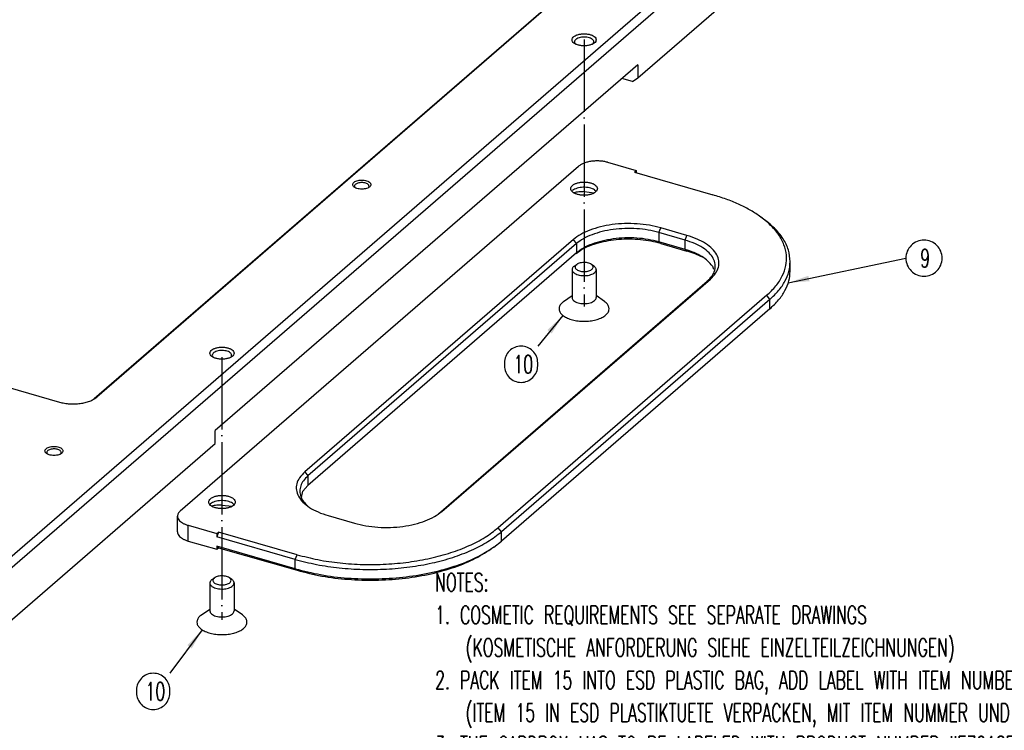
# Model space of a CAD drawing. Header units: inches. Extents: x 0 to 882, y 0 to 559.
# Tile 26 of 30: x 626 to 790, y 188 to 306. Entities that reach past the tile are written whole.
import ezdxf

# ---------------------------------------------------------------- set-up
doc = ezdxf.new("R2010")
doc.units = ezdxf.units.IN
doc.linetypes.add('DOT_CENTER', pattern=[14, 12, -1, 0, -1])
doc.layers.add('1', color=7, linetype='Continuous')
doc.styles.add('CONVERTER_12', font='txt.shx', dxfattribs={"width": 0.63})
doc.dimstyles.get("Standard").update_dxf_attribs({"dimtxt": 0.18, "dimasz": 0.18, "dimexe": 0.18, "dimexo": 0.0625, "dimgap": 0.09, "dimtad": 0, "dimtih": 1, "dimtoh": 1, "dimdec": 4, "dimzin": 0, "dimdsep": 46, "dimtxsty": 'Standard', "dimcen": 0.09, "dimadec": 0, "dimazin": 0, "dimtfac": 1, "dimtdec": 4, "dimtofl": 0, "dimtmove": 0, "dimatfit": 3, "dimfxl": 1, "dimtolj": 1, "dimtzin": 0, "dimarcsym": 0})

# ---------------------------------------------------------------- blocks, each defined once
blk = doc.blocks.new('24991-0S112_1', base_point=(652.54, 212.62))
at = {"color": 7, "linetype": 'Continuous'}
for p, q in [((653.01, 224.2), (719.01, 281.36)), ((723.79, 282), (728.56, 280.62)), ((728.56, 280.62), (728.26, 280.36)), ((728.56, 280.62), (728.56, 280.28)), ((728.26, 280.36), (741.25, 276.61)), ((721.66, 277.44), (721.9, 277.21)), ((717.92, 277.22), (718.01, 277.32)), ((718.19, 276.95), (718.2, 276.95)), ((719.91, 277.14), (721.59, 276.96)), ((749.46, 272.74), (748.97, 273.09)), ((736.95, 269.89), (732.62, 271.14)), ((718.14, 269.2), (673.64, 230.66)), ((736.65, 269.11), (732.32, 270.36)), ((718.66, 268.53), (674.16, 229.99)), ((736.65, 267.55), (732.32, 268.8)), ((732.62, 268.54), (736.95, 267.29)), ((718.66, 266.97), (674.16, 228.43)), ((718.59, 266.91), (719.44, 267.5)), ((741.16, 264.76), (741.37, 264.26)), ((754.05, 263.97), (754.05, 265.53)), ((695.81, 223.74), (740.31, 262.28)), ((696.33, 224.11), (740.83, 262.65)), ((750.18, 259.95), (705.68, 221.41)), ((750.7, 259.28), (706.2, 220.74)), ((750.7, 257.72), (706.2, 219.18)), ((673.31, 227.48), (674.16, 228.43)), ((673.09, 226.45), (673.31, 227.48)), ((657.92, 225.26), (658.01, 225.36)), ((659.91, 225.17), (661.59, 225)), ((661.66, 225.48), (661.9, 225.24)), ((658.19, 224.99), (658.2, 224.99)), ((652.54, 220.73), (652.54, 223.32)), ((677.52, 223.42), (681.85, 222.17)), ((654.29, 221.81), (659.06, 220.43)), ((659.36, 220.69), (659.06, 219.91)), ((659.06, 220.43), (659.36, 220.69)), ((659.06, 220.43), (659.06, 219.91)), ((672.35, 216.94), (659.36, 220.69)), ((654.29, 219.21), (659.06, 217.84)), ((672.05, 216.16), (659.06, 219.91)), ((704.96, 218.21), (706.2, 219.18)), ((659.06, 218.36), (659.06, 217.84)), ((659.36, 218.1), (659.06, 218.36)), ((672.05, 214.61), (659.06, 218.36)), ((659.06, 217.84), (659.36, 218.1)), ((659.36, 218.1), (672.35, 214.35)), ((704.96, 218.21), (704.47, 217.87))]:
    blk.add_line(p, q, dxfattribs=at)
at = {"color": 1, "linetype": 'Continuous'}
for p, q in [((732.32, 270.36), (732.62, 271.14)), ((718.66, 268.53), (718.14, 269.2)), ((732.32, 270.36), (732.32, 268.8)), ((736.65, 269.11), (736.95, 269.89)), ((718.66, 268.53), (718.66, 266.97)), ((732.62, 268.54), (732.32, 268.8)), ((736.65, 267.55), (736.65, 269.11)), ((736.65, 267.55), (736.95, 267.29)), ((740.83, 262.65), (740.31, 262.28)), ((750.7, 259.28), (750.18, 259.95)), ((750.7, 257.72), (750.7, 259.28)), ((673.64, 230.66), (674.16, 229.99)), ((674.16, 229.99), (674.16, 228.43)), ((654.29, 219.21), (654.29, 221.81)), ((706.2, 220.74), (705.68, 221.41)), ((706.2, 219.18), (706.2, 220.74)), ((672.05, 216.16), (672.35, 216.94)), ((672.05, 214.61), (672.05, 216.16)), ((672.35, 214.35), (672.05, 214.61))]:
    blk.add_line(p, q, dxfattribs=at)
at = {"color": 7, "linetype": 'Continuous'}
for points, knots in [([(723.79, 282), (723.59, 282.05), (723.16, 282.16), (722.5, 282.23), (721.82, 282.24), (721.15, 282.18), (720.51, 282.07), (719.93, 281.89), (719.42, 281.66), (719.14, 281.45), (719.01, 281.36)], [0, 0, 0, 0, 0.640799, 1.313521, 1.999366, 2.678624, 3.33204, 3.942208, 4.495174, 4.982493, 4.982493, 4.982493, 4.982493]), ([(717.71, 277.63), (717.73, 277.54), (717.76, 277.32), (718.02, 277.05), (718.37, 276.83), (718.82, 276.66), (719.35, 276.56), (719.91, 276.52), (720.47, 276.56), (721, 276.66), (721.45, 276.83), (721.81, 277.05), (722.05, 277.32), (722.14, 277.63), (722.05, 277.95), (721.81, 278.21), (721.45, 278.44), (721, 278.6), (720.47, 278.71), (719.91, 278.75), (719.35, 278.71), (718.82, 278.6), (718.37, 278.44), (718.02, 278.21), (717.76, 277.95), (717.73, 277.73), (717.71, 277.63)], [0, 0, 0, 0, 0.294405, 0.638915, 1.05621, 1.544228, 2.086087, 2.656721, 3.227355, 3.769213, 4.257231, 4.674527, 5.019037, 5.313441, 5.607846, 5.952356, 6.369652, 6.85767, 7.399528, 7.970162, 8.540796, 9.082655, 9.570673, 9.987968, 10.332478, 10.626883, 10.626883, 10.626883, 10.626883]), ([(721.66, 277.44), (721.53, 277.51), (721.27, 277.65), (720.81, 277.78), (720.3, 277.86), (719.77, 277.88), (719.25, 277.83), (718.76, 277.72), (718.34, 277.56), (718.11, 277.39), (718.01, 277.32)], [0, 0, 0, 0, 0.423711, 0.904352, 1.4247, 1.962645, 2.494138, 2.995827, 3.447797, 3.83695, 3.83695, 3.83695, 3.83695]), ([(719.91, 277.14), (719.62, 277.13), (719.04, 277.11), (718.48, 277.01), (718.2, 276.95)], [0, 0, 0, 0, 0.874432, 1.720443, 1.720443, 1.720443, 1.720443]), ([(748.97, 273.09), (748.43, 273.45), (747.32, 274.18), (745.46, 275.1), (743.43, 275.94), (741.99, 276.38), (741.25, 276.61)], [0, 0, 0, 0, 1.932136, 4.003031, 6.204394, 8.523759, 8.523759, 8.523759, 8.523759]), ([(750.18, 259.95), (750.71, 260.45), (751.71, 261.4), (752.8, 263.08), (753.41, 264.83), (753.51, 266.63), (753.08, 268.4), (752.15, 270.1), (750.76, 271.72), (749.59, 272.62), (748.97, 273.09)], [0, 0, 0, 0, 2.176987, 4.140029, 5.946684, 7.683971, 9.4548, 11.354146, 13.450626, 15.782047, 15.782047, 15.782047, 15.782047]), ([(754.05, 265.53), (753.99, 266.18), (753.86, 267.52), (752.9, 269.42), (751.43, 271.23), (750.14, 272.22), (749.46, 272.74)], [0, 0, 0, 0, 1.938428, 4.00524, 6.296923, 8.86708, 8.86708, 8.86708, 8.86708]), ([(732.62, 271.14), (731.99, 271.29), (730.7, 271.62), (728.69, 271.83), (726.63, 271.87), (724.59, 271.7), (722.66, 271.35), (720.91, 270.8), (719.37, 270.13), (718.53, 269.49), (718.14, 269.2)], [0, 0, 0, 0, 1.940706, 3.978093, 6.055222, 8.112405, 10.09132, 11.939257, 13.613954, 15.089834, 15.089834, 15.089834, 15.089834]), ([(732.32, 270.36), (731.72, 270.51), (730.51, 270.81), (728.61, 271.01), (726.67, 271.05), (724.75, 270.89), (722.92, 270.56), (721.27, 270.04), (719.82, 269.4), (719.03, 268.81), (718.66, 268.53)], [0, 0, 0, 0, 1.830855, 3.752918, 5.712475, 7.653213, 9.520115, 11.263452, 12.843355, 14.235695, 14.235695, 14.235695, 14.235695]), ([(732.32, 268.8), (731.72, 268.95), (730.51, 269.25), (728.61, 269.46), (726.67, 269.49), (724.75, 269.33), (722.92, 269), (721.27, 268.49), (719.82, 267.85), (719.03, 267.25), (718.66, 266.97)], [0, 0, 0, 0, 1.830854, 3.752916, 5.712472, 7.653209, 9.520109, 11.263446, 12.843347, 14.235688, 14.235688, 14.235688, 14.235688]), ([(732.62, 268.54), (732.07, 268.68), (730.97, 268.96), (729.24, 269.18), (727.45, 269.27), (725.67, 269.21), (723.93, 269), (722.29, 268.64), (720.78, 268.16), (719.87, 267.71), (719.44, 267.5)], [0, 0, 0, 0, 1.675402, 3.428888, 5.224008, 7.022131, 8.784474, 10.474113, 12.058137, 13.510121, 13.510121, 13.510121, 13.510121]), ([(740.83, 262.65), (741.13, 262.95), (741.71, 263.51), (742.22, 264.56), (742.29, 265.67), (741.92, 266.74), (741.14, 267.73), (740.02, 268.6), (738.6, 269.35), (737.52, 269.7), (736.95, 269.89)], [0, 0, 0, 0, 1.277136, 2.39359, 3.434238, 4.513781, 5.73087, 7.138896, 8.749112, 10.54332, 10.54332, 10.54332, 10.54332]), ([(740.31, 262.28), (740.6, 262.56), (741.14, 263.09), (741.62, 264.08), (741.69, 265.13), (741.34, 266.14), (740.61, 267.07), (739.55, 267.89), (738.2, 268.6), (737.18, 268.93), (736.65, 269.11)], [0, 0, 0, 0, 1.204848, 2.258107, 3.239853, 4.258291, 5.406492, 6.734823, 8.2539, 9.946554, 9.946554, 9.946554, 9.946554]), ([(741.16, 264.76), (740.93, 265.06), (740.44, 265.68), (739.38, 266.42), (738.11, 267.08), (737.15, 267.39), (736.65, 267.55)], [0, 0, 0, 0, 1.108439, 2.378289, 3.813644, 5.398678, 5.398678, 5.398678, 5.398678]), ([(739.52, 266.25), (739.13, 266.45), (738.3, 266.87), (737.41, 267.15), (736.95, 267.29)], [0, 0, 0, 0, 1.335471, 2.784952, 2.784952, 2.784952, 2.784952]), ([(750.7, 259.28), (751.2, 259.75), (752.16, 260.65), (753.22, 262.22), (753.92, 263.85), (754.01, 264.98), (754.05, 265.53)], [0, 0, 0, 0, 2.059718, 3.931129, 5.657033, 7.302569, 7.302569, 7.302569, 7.302569]), ([(750.7, 257.72), (751.2, 258.19), (752.16, 259.09), (753.22, 260.66), (753.92, 262.29), (754.01, 263.42), (754.05, 263.97)], [0, 0, 0, 0, 2.059718, 3.931129, 5.657033, 7.302569, 7.302569, 7.302569, 7.302569]), ([(673.64, 230.66), (673.33, 230.36), (672.75, 229.8), (672.25, 228.74), (672.17, 227.64), (672.54, 226.56), (673.32, 225.58), (674.44, 224.71), (675.87, 223.95), (676.95, 223.6), (677.52, 223.42)], [0, 0, 0, 0, 1.277137, 2.393592, 3.434241, 4.513785, 5.730876, 7.138904, 8.749124, 10.543335, 10.543335, 10.543335, 10.543335]), ([(674.16, 229.99), (673.9, 229.74), (673.4, 229.27), (672.93, 228.4), (672.76, 227.49), (672.93, 226.58), (673.4, 225.71), (673.9, 225.24), (674.16, 224.99)], [0, 0, 0, 0, 1.080105, 2.035232, 2.916664, 3.798097, 4.753223, 5.833329, 5.833329, 5.833329, 5.833329]), ([(657.71, 225.67), (657.73, 225.57), (657.76, 225.36), (658.02, 225.09), (658.37, 224.87), (658.82, 224.7), (659.35, 224.6), (659.91, 224.56), (660.47, 224.6), (661, 224.7), (661.45, 224.87), (661.81, 225.09), (662.05, 225.36), (662.14, 225.67), (662.05, 225.98), (661.81, 226.25), (661.45, 226.47), (661, 226.64), (660.47, 226.75), (659.91, 226.78), (659.35, 226.75), (658.82, 226.64), (658.37, 226.47), (658.02, 226.25), (657.76, 225.98), (657.73, 225.77), (657.71, 225.67)], [0, 0, 0, 0, 0.294405, 0.638915, 1.05621, 1.544228, 2.086087, 2.656721, 3.227355, 3.769213, 4.257231, 4.674527, 5.019037, 5.313441, 5.607846, 5.952356, 6.369652, 6.85767, 7.399528, 7.970162, 8.540796, 9.082655, 9.570673, 9.987968, 10.332478, 10.626883, 10.626883, 10.626883, 10.626883]), ([(661.66, 225.48), (661.53, 225.54), (661.27, 225.69), (660.81, 225.82), (660.3, 225.9), (659.77, 225.91), (659.25, 225.87), (658.76, 225.76), (658.34, 225.6), (658.11, 225.43), (658.01, 225.36)], [0, 0, 0, 0, 0.423711, 0.904352, 1.424701, 1.962645, 2.494137, 2.995825, 3.447794, 3.836946, 3.836946, 3.836946, 3.836946]), ([(659.91, 225.17), (659.62, 225.17), (659.04, 225.15), (658.48, 225.05), (658.2, 224.99)], [0, 0, 0, 0, 0.87443, 1.72044, 1.72044, 1.72044, 1.72044]), ([(653.01, 224.2), (652.94, 224.13), (652.81, 224.01), (652.66, 223.79), (652.56, 223.56), (652.55, 223.4), (652.54, 223.32)], [0, 0, 0, 0, 0.28836, 0.550358, 0.791984, 1.022359, 1.022359, 1.022359, 1.022359]), ([(681.85, 222.17), (682.47, 222.01), (683.76, 221.69), (685.77, 221.47), (687.83, 221.44), (689.87, 221.6), (691.8, 221.96), (693.56, 222.5), (695.09, 223.18), (695.93, 223.81), (696.33, 224.11)], [0, 0, 0, 0, 1.940706, 3.978094, 6.055224, 8.112408, 10.091325, 11.939263, 13.613961, 15.089843, 15.089843, 15.089843, 15.089843]), ([(652.54, 223.32), (652.56, 223.22), (652.58, 223.01), (652.75, 222.7), (653.02, 222.43), (653.37, 222.18), (653.8, 221.97), (654.13, 221.86), (654.29, 221.81)], [0, 0, 0, 0, 0.308501, 0.642795, 1.020831, 1.450822, 1.933141, 2.46264, 2.46264, 2.46264, 2.46264]), ([(652.54, 220.73), (652.56, 220.62), (652.58, 220.41), (652.75, 220.11), (653.02, 219.83), (653.37, 219.58), (653.8, 219.37), (654.13, 219.26), (654.29, 219.21)], [0, 0, 0, 0, 0.308501, 0.642796, 1.020833, 1.450824, 1.933143, 2.462643, 2.462643, 2.462643, 2.462643]), ([(672.05, 216.16), (673.22, 215.86), (675.63, 215.24), (679.38, 214.71), (683.25, 214.45), (687.15, 214.51), (690.99, 214.86), (694.67, 215.5), (698.11, 216.42), (701.21, 217.61), (703.94, 218.99), (705.47, 220.18), (706.2, 220.74)], [0, 0, 0, 0, 3.640104, 7.442541, 11.340353, 15.262301, 19.136093, 22.891552, 26.463897, 29.797387, 32.849674, 35.597457, 35.597457, 35.597457, 35.597457]), ([(672.35, 216.94), (673.5, 216.65), (675.84, 216.04), (679.5, 215.53), (683.28, 215.27), (687.09, 215.33), (690.83, 215.67), (694.43, 216.3), (697.78, 217.2), (700.81, 218.36), (703.48, 219.7), (704.97, 220.86), (705.68, 221.41)], [0, 0, 0, 0, 3.55274, 7.263919, 11.068182, 14.896002, 18.676822, 22.342148, 25.828756, 29.082242, 32.061272, 34.743108, 34.743108, 34.743108, 34.743108]), ([(672.05, 214.61), (673.44, 214.25), (676.29, 213.53), (680.75, 213.01), (685.32, 212.86), (689.86, 213.15), (694.24, 213.83), (698.28, 214.91), (701.9, 216.3), (703.98, 217.6), (704.96, 218.21)], [0, 0, 0, 0, 4.302141, 8.813118, 13.421621, 18.010347, 22.463188, 26.672527, 30.547274, 34.022727, 34.022727, 34.022727, 34.022727]), ([(672.35, 214.35), (673.71, 214), (676.49, 213.3), (680.84, 212.79), (685.3, 212.65), (689.74, 212.92), (694, 213.59), (697.95, 214.64), (701.48, 216), (703.51, 217.27), (704.47, 217.87)], [0, 0, 0, 0, 4.19889, 8.601601, 13.099499, 17.578095, 21.924067, 26.032381, 29.814133, 33.206174, 33.206174, 33.206174, 33.206174])]:
    blk.add_open_spline(points, degree=3, knots=knots, dxfattribs=at)
blk = doc.blocks.new('0515-2043_M4x8_1', base_point=(715.71, 255.62))
at = {"color": 7, "linetype": 'Continuous'}
for p, q in [((718.28, 264.79), (718.69, 265.08)), ((721.54, 264.79), (721.14, 265.08)), ((717.91, 264.21), (717.91, 259.58)), ((721.91, 264.21), (721.91, 259.58)), ((716.52, 258.91), (717.91, 259.9)), ((723.3, 258.91), (721.91, 259.9))]:
    blk.add_line(p, q, dxfattribs=at)
for points, knots in [([(718.28, 264.79), (718.22, 264.75), (718.12, 264.67), (718, 264.52), (717.93, 264.37), (717.92, 264.26), (717.91, 264.21)], [0, 0, 0, 0, 0.2056111, 0.3889445, 0.5542884, 0.7093618, 0.7093618, 0.7093618, 0.7093618]), ([(718.69, 265.08), (718.62, 265.02), (718.49, 264.92), (718.39, 264.7), (718.43, 264.47), (718.58, 264.28), (718.82, 264.11), (719.14, 263.99), (719.51, 263.91), (719.91, 263.88), (720.31, 263.91), (720.68, 263.99), (721, 264.11), (721.24, 264.28), (721.39, 264.47), (721.43, 264.7), (721.33, 264.92), (721.2, 265.02), (721.14, 265.08)], [0, 0, 0, 0, 0.261415, 0.478133, 0.683859, 0.919992, 1.208713, 1.550888, 1.934429, 2.340228, 2.746027, 3.129567, 3.47174, 3.760459, 3.996591, 4.202316, 4.419036, 4.680452, 4.680452, 4.680452, 4.680452]), ([(718.93, 265.21), (718.88, 265.19), (718.8, 265.15), (718.72, 265.1), (718.69, 265.08)], [0, 0, 0, 0, 0.1422921, 0.2741971, 0.2741971, 0.2741971, 0.2741971]), ([(721.14, 265.08), (721.04, 265.13), (720.84, 265.25), (720.48, 265.35), (720.09, 265.4), (719.68, 265.39), (719.28, 265.34), (719.04, 265.25), (718.93, 265.21)], [0, 0, 0, 0, 0.323256, 0.69669, 1.102938, 1.519479, 1.922339, 2.28949, 2.28949, 2.28949, 2.28949]), ([(721.91, 264.21), (721.91, 264.26), (721.9, 264.37), (721.82, 264.52), (721.7, 264.67), (721.6, 264.75), (721.54, 264.79)], [0, 0, 0, 0, 0.155073, 0.3204162, 0.5037487, 0.7093587, 0.7093587, 0.7093587, 0.7093587]), ([(717.91, 264.21), (717.92, 264.15), (717.93, 264.04), (718.02, 263.87), (718.16, 263.71), (718.28, 263.63), (718.35, 263.59)], [0, 0, 0, 0, 0.1698715, 0.3530276, 0.5589389, 0.7922256, 0.7922256, 0.7922256, 0.7922256]), ([(718.35, 263.59), (718.46, 263.53), (718.71, 263.39), (719.13, 263.28), (719.6, 263.21), (720.09, 263.2), (720.56, 263.25), (721, 263.36), (721.38, 263.52), (721.66, 263.71), (721.87, 263.94), (721.9, 264.13), (721.91, 264.21)], [0, 0, 0, 0, 0.391908, 0.83511, 1.313175, 1.805393, 2.289485, 2.744061, 3.15122, 3.499818, 3.790394, 4.042143, 4.042143, 4.042143, 4.042143]), ([(717.91, 259.58), (717.93, 259.49), (717.96, 259.29), (718.19, 259.05), (718.51, 258.85), (718.92, 258.69), (719.4, 258.6), (719.91, 258.57), (720.42, 258.6), (720.9, 258.69), (721.31, 258.85), (721.63, 259.05), (721.86, 259.29), (721.9, 259.49), (721.91, 259.58)], [0, 0, 0, 0, 0.26764, 0.580831, 0.96019, 1.403842, 1.896439, 2.415197, 2.933954, 3.426552, 3.870205, 4.249565, 4.562756, 4.830396, 4.830396, 4.830396, 4.830396]), ([(716.52, 258.91), (716.35, 258.78), (716.04, 258.53), (715.76, 258.01), (715.75, 257.46), (716.01, 256.94), (716.5, 256.5), (717.17, 256.13), (717.99, 255.85), (718.92, 255.68), (719.91, 255.62), (720.9, 255.68), (721.83, 255.85), (722.65, 256.13), (723.32, 256.5), (723.81, 256.94), (724.07, 257.46), (724.06, 258.01), (723.78, 258.53), (723.47, 258.78), (723.3, 258.91)], [0, 0, 0, 0, 0.650662, 1.19807, 1.70094, 2.243028, 2.885767, 3.649338, 4.52359, 5.480138, 6.480226, 7.480314, 8.436861, 9.311113, 10.074684, 10.717424, 11.259512, 11.762382, 12.309789, 12.960452, 12.960452, 12.960452, 12.960452])]:
    blk.add_open_spline(points, degree=3, knots=knots, dxfattribs=at)
at = {"layer": '1', "color": 1, "linetype": 'DOT_CENTER'}
blk.add_line((719.91, 302.39), (719.91, 258.08), dxfattribs=at)
blk = doc.blocks.new('0515-2043_M4x8_4', base_point=(655.71, 203.66))
at = {"color": 7, "linetype": 'Continuous'}
for p, q in [((657.91, 212.25), (657.91, 207.62)), ((658.28, 212.83), (658.69, 213.12)), ((661.54, 212.83), (661.14, 213.12)), ((661.91, 212.25), (661.91, 207.62)), ((656.52, 206.95), (657.91, 207.93)), ((663.3, 206.95), (661.91, 207.93))]:
    blk.add_line(p, q, dxfattribs=at)
for points, knots in [([(658.28, 212.83), (658.22, 212.78), (658.12, 212.71), (658, 212.56), (657.93, 212.41), (657.92, 212.3), (657.91, 212.25)], [0, 0, 0, 0, 0.2056125, 0.388947, 0.5542919, 0.7093661, 0.7093661, 0.7093661, 0.7093661]), ([(657.91, 212.25), (657.92, 212.19), (657.93, 212.07), (658.02, 211.91), (658.16, 211.75), (658.28, 211.67), (658.35, 211.63)], [0, 0, 0, 0, 0.1698726, 0.3530301, 0.5589434, 0.7922324, 0.7922324, 0.7922324, 0.7922324]), ([(658.35, 211.63), (658.46, 211.56), (658.71, 211.43), (659.13, 211.32), (659.6, 211.25), (660.09, 211.24), (660.56, 211.29), (661, 211.4), (661.38, 211.55), (661.66, 211.75), (661.87, 211.98), (661.9, 212.16), (661.91, 212.25)], [0, 0, 0, 0, 0.391909, 0.835111, 1.313176, 1.805393, 2.289484, 2.744059, 3.151216, 3.499813, 3.790389, 4.042137, 4.042137, 4.042137, 4.042137]), ([(658.69, 213.12), (658.62, 213.06), (658.49, 212.96), (658.39, 212.74), (658.43, 212.51), (658.58, 212.31), (658.82, 212.15), (659.14, 212.03), (659.51, 211.95), (659.91, 211.92), (660.31, 211.95), (660.68, 212.03), (661, 212.15), (661.24, 212.31), (661.39, 212.51), (661.43, 212.74), (661.33, 212.96), (661.2, 213.06), (661.14, 213.12)], [0, 0, 0, 0, 0.261415, 0.478134, 0.683859, 0.919991, 1.208711, 1.550885, 1.934425, 2.340224, 2.746023, 3.129563, 3.471736, 3.760456, 3.996588, 4.202314, 4.419033, 4.680447, 4.680447, 4.680447, 4.680447]), ([(658.93, 213.25), (658.88, 213.23), (658.8, 213.19), (658.72, 213.14), (658.69, 213.12)], [0, 0, 0, 0, 0.1422936, 0.2742, 0.2742, 0.2742, 0.2742]), ([(661.14, 213.12), (661.04, 213.17), (660.84, 213.29), (660.48, 213.38), (660.09, 213.44), (659.68, 213.43), (659.28, 213.38), (659.04, 213.29), (658.93, 213.25)], [0, 0, 0, 0, 0.323255, 0.696688, 1.102937, 1.519479, 1.92234, 2.289492, 2.289492, 2.289492, 2.289492]), ([(661.91, 212.25), (661.91, 212.3), (661.9, 212.41), (661.82, 212.56), (661.7, 212.71), (661.6, 212.78), (661.54, 212.83)], [0, 0, 0, 0, 0.155075, 0.3204209, 0.5037566, 0.7093706, 0.7093706, 0.7093706, 0.7093706]), ([(657.91, 207.62), (657.93, 207.53), (657.96, 207.33), (658.19, 207.09), (658.51, 206.89), (658.92, 206.73), (659.4, 206.64), (659.91, 206.6), (660.42, 206.64), (660.9, 206.73), (661.31, 206.89), (661.63, 207.09), (661.86, 207.33), (661.9, 207.53), (661.91, 207.62)], [0, 0, 0, 0, 0.26764, 0.580831, 0.96019, 1.403843, 1.896441, 2.415199, 2.933957, 3.426555, 3.870208, 4.249569, 4.56276, 4.830401, 4.830401, 4.830401, 4.830401]), ([(656.52, 206.95), (656.35, 206.82), (656.04, 206.56), (655.76, 206.05), (655.75, 205.5), (656.01, 204.98), (656.5, 204.54), (657.17, 204.17), (657.99, 203.89), (658.92, 203.72), (659.91, 203.66), (660.9, 203.72), (661.83, 203.89), (662.65, 204.17), (663.32, 204.54), (663.81, 204.98), (664.07, 205.5), (664.06, 206.05), (663.78, 206.56), (663.47, 206.82), (663.3, 206.95)], [0, 0, 0, 0, 0.650663, 1.19807, 1.700941, 2.243029, 2.885769, 3.64934, 4.523592, 5.48014, 6.480228, 7.480317, 8.436865, 9.311117, 10.074688, 10.717427, 11.259515, 11.762386, 12.309793, 12.960456, 12.960456, 12.960456, 12.960456])]:
    blk.add_open_spline(points, degree=3, knots=knots, dxfattribs=at)
at = {"layer": '1', "color": 1, "linetype": 'DOT_CENTER'}
blk.add_line((659.91, 249.69), (659.91, 206.12), dxfattribs=at)
blk = doc.blocks.new('stiff_handles', base_point=(113.95, 203.66))
for name, p in [('0515-2043_M4x8_1', (715.71, 255.62)), ('24991-0S112_1', (652.54, 212.62)), ('0515-2043_M4x8_4', (655.71, 203.66))]:
    blk.add_blockref(name, p)
blk = doc.blocks.new('0515-2034_M3x12_12', base_point=(564.95, 271.84))
at = {"color": 7, "linetype": 'Continuous'}
for p, q in [((567.18, 281.31), (566.27, 281.11)), ((566.27, 281.11), (567.18, 280.91)), ((567.87, 281.51), (567.07, 281.8)), ((567.07, 281.8), (567.18, 281.31)), ((567.18, 280.91), (567.07, 280.42)), ((567.07, 280.42), (567.87, 280.71)), ((567.18, 281.31), (567.18, 280.91)), ((567.18, 280.91), (567.18, 280.45)), ((567.18, 280.72), (567.55, 280.59)), ((568.67, 281.8), (567.87, 281.51)), ((567.87, 281.51), (567.87, 280.71)), ((567.87, 280.71), (568.67, 280.42)), ((568.2, 280.59), (568.57, 280.72)), ((568.57, 281.31), (568.67, 281.8)), ((569.47, 281.11), (568.57, 281.31)), ((568.57, 281.31), (568.57, 280.91)), ((568.57, 280.91), (569.47, 281.11)), ((568.67, 280.42), (568.57, 280.91)), ((568.57, 280.91), (568.57, 280.45)), ((565.51, 280.27), (566.65, 279.46)), ((566.37, 272.71), (566.37, 279.66)), ((569.1, 279.46), (570.24, 280.27)), ((569.37, 272.71), (569.37, 279.66)), ((566.65, 272.28), (566.89, 272.1)), ((569.1, 272.28), (568.85, 272.1))]:
    blk.add_line(p, q, dxfattribs=at)
for points, knots in [([(566.53, 282.39), (566.36, 282.34), (566.03, 282.24), (565.6, 282.02), (565.27, 281.77), (565.04, 281.47), (564.95, 281.15), (565.01, 280.82), (565.2, 280.51), (565.4, 280.36), (565.51, 280.27)], [0, 0, 0, 0, 0.540855, 1.023749, 1.441676, 1.798633, 2.11471, 2.426227, 2.771689, 3.1752, 3.1752, 3.1752, 3.1752]), ([(570.24, 280.27), (570.37, 280.38), (570.61, 280.57), (570.8, 280.98), (570.75, 281.41), (570.48, 281.78), (570.04, 282.1), (569.46, 282.34), (568.77, 282.51), (568.02, 282.57), (567.26, 282.55), (566.77, 282.44), (566.53, 282.39)], [0, 0, 0, 0, 0.494681, 0.905949, 1.293193, 1.731929, 2.265704, 2.89937, 3.61346, 4.375002, 5.144506, 5.88146, 5.88146, 5.88146, 5.88146]), ([(565.51, 280.27), (565.66, 280.18), (565.98, 279.98), (566.56, 279.8), (567.2, 279.68), (567.87, 279.65), (568.55, 279.68), (569.19, 279.8), (569.77, 279.98), (570.09, 280.18), (570.24, 280.27)], [0, 0, 0, 0, 0.529469, 1.132992, 1.791325, 2.478596, 3.165868, 3.824201, 4.427723, 4.957192, 4.957192, 4.957192, 4.957192]), ([(566.65, 279.46), (566.74, 279.41), (566.94, 279.29), (567.17, 279.23), (567.29, 279.2)], [0, 0, 0, 0, 0.3233258, 0.6968485, 0.6968485, 0.6968485, 0.6968485]), ([(567.29, 279.2), (567.4, 279.19), (567.62, 279.15), (567.95, 279.14), (568.28, 279.17), (568.59, 279.23), (568.87, 279.32), (569.03, 279.42), (569.1, 279.46)], [0, 0, 0, 0, 0.327425, 0.664572, 0.998698, 1.317332, 1.609489, 1.867089, 1.867089, 1.867089, 1.867089]), ([(566.37, 272.71), (566.38, 272.67), (566.39, 272.59), (566.44, 272.47), (566.53, 272.37), (566.61, 272.31), (566.65, 272.28)], [0, 0, 0, 0, 0.1163061, 0.2403154, 0.3778172, 0.5320277, 0.5320277, 0.5320277, 0.5320277]), ([(569.1, 272.28), (569.14, 272.31), (569.22, 272.37), (569.31, 272.47), (569.36, 272.59), (569.37, 272.67), (569.37, 272.71)], [0, 0, 0, 0, 0.154211, 0.2917132, 0.4157229, 0.5320297, 0.5320297, 0.5320297, 0.5320297]), ([(566.65, 272.28), (566.73, 272.23), (566.9, 272.13), (567.19, 272.03), (567.52, 271.97), (567.87, 271.95), (568.23, 271.97), (568.56, 272.03), (568.85, 272.13), (569.02, 272.23), (569.1, 272.28)], [0, 0, 0, 0, 0.273864, 0.586031, 0.926548, 1.282032, 1.637517, 1.978034, 2.2902, 2.564063, 2.564063, 2.564063, 2.564063]), ([(566.89, 272.1), (566.9, 272.1), (566.92, 272.08), (566.94, 272.07), (566.96, 272.06)], [0, 0, 0, 0, 0.03557608, 0.07217314, 0.07217314, 0.07217314, 0.07217314]), ([(566.96, 272.06), (567.04, 272.02), (567.24, 271.92), (567.57, 271.86), (567.92, 271.84), (568.27, 271.87), (568.59, 271.95), (568.77, 272.05), (568.85, 272.1)], [0, 0, 0, 0, 0.298912, 0.640101, 1.002606, 1.361697, 1.693218, 1.978078, 1.978078, 1.978078, 1.978078])]:
    blk.add_open_spline(points, degree=3, knots=knots, dxfattribs=at)
at = {"layer": '1', "color": 7, "linetype": 'Continuous'}
for p, q in [((651.1, 181.18), (651.21, 180.69)), ((651.9, 180.89), (651.1, 181.18)), ((652.7, 181.18), (651.9, 180.89)), ((652.59, 180.69), (652.7, 181.18)), ((649.53, 179.65), (650.68, 178.84)), ((651.21, 180.69), (650.3, 180.49)), ((650.3, 180.49), (651.21, 180.29)), ((651.21, 180.29), (651.1, 179.79)), ((651.1, 179.79), (651.9, 180.09)), ((651.21, 180.69), (651.21, 180.29)), ((651.21, 180.29), (651.21, 179.83)), ((651.21, 180.1), (651.57, 179.97)), ((651.9, 180.89), (651.9, 180.09)), ((651.9, 180.09), (652.7, 179.79)), ((652.23, 179.97), (652.59, 180.1)), ((652.59, 180.69), (652.59, 180.29)), ((653.5, 180.49), (652.59, 180.69)), ((652.59, 180.29), (653.5, 180.49)), ((652.59, 180.29), (652.59, 179.83)), ((652.7, 179.79), (652.59, 180.29)), ((653.12, 178.84), (654.27, 179.65)), ((650.4, 172.09), (650.4, 179.04)), ((653.4, 172.09), (653.4, 179.04)), ((650.68, 171.65), (650.92, 171.48)), ((653.12, 171.65), (652.88, 171.48))]:
    blk.add_line(p, q, dxfattribs=at)
for points, knots in [([(650.56, 181.77), (650.38, 181.72), (650.06, 181.62), (649.63, 181.4), (649.29, 181.14), (649.07, 180.85), (648.98, 180.52), (649.04, 180.19), (649.23, 179.89), (649.43, 179.73), (649.53, 179.65)], [0, 0, 0, 0, 0.540855, 1.023749, 1.441676, 1.798633, 2.11471, 2.426227, 2.771689, 3.1752, 3.1752, 3.1752, 3.1752]), ([(654.27, 179.65), (654.4, 179.75), (654.63, 179.95), (654.83, 180.35), (654.78, 180.78), (654.5, 181.16), (654.06, 181.48), (653.48, 181.72), (652.8, 181.88), (652.05, 181.95), (651.29, 181.93), (650.8, 181.82), (650.56, 181.77)], [0, 0, 0, 0, 0.494681, 0.905949, 1.293193, 1.731929, 2.265704, 2.89937, 3.61346, 4.375002, 5.144506, 5.88146, 5.88146, 5.88146, 5.88146]), ([(649.53, 179.65), (649.68, 179.56), (650.01, 179.36), (650.58, 179.18), (651.22, 179.06), (651.9, 179.02), (652.58, 179.06), (653.22, 179.18), (653.79, 179.36), (654.12, 179.56), (654.27, 179.65)], [0, 0, 0, 0, 0.529469, 1.132992, 1.791325, 2.478596, 3.165868, 3.824201, 4.427723, 4.957192, 4.957192, 4.957192, 4.957192]), ([(650.68, 178.84), (650.77, 178.79), (650.97, 178.67), (651.2, 178.61), (651.32, 178.58)], [0, 0, 0, 0, 0.3233258, 0.6968485, 0.6968485, 0.6968485, 0.6968485]), ([(651.32, 178.58), (651.43, 178.56), (651.65, 178.53), (651.98, 178.52), (652.31, 178.55), (652.62, 178.61), (652.89, 178.7), (653.05, 178.8), (653.12, 178.84)], [0, 0, 0, 0, 0.327425, 0.664572, 0.998698, 1.317332, 1.609489, 1.867089, 1.867089, 1.867089, 1.867089]), ([(650.4, 172.09), (650.4, 172.05), (650.41, 171.97), (650.47, 171.85), (650.56, 171.74), (650.63, 171.68), (650.68, 171.65)], [0, 0, 0, 0, 0.1163061, 0.2403154, 0.3778172, 0.5320277, 0.5320277, 0.5320277, 0.5320277]), ([(650.68, 171.65), (650.75, 171.61), (650.92, 171.5), (651.22, 171.41), (651.55, 171.35), (651.9, 171.33), (652.25, 171.35), (652.58, 171.41), (652.88, 171.5), (653.05, 171.61), (653.12, 171.65)], [0, 0, 0, 0, 0.273864, 0.586031, 0.926548, 1.282032, 1.637517, 1.978034, 2.2902, 2.564063, 2.564063, 2.564063, 2.564063]), ([(650.92, 171.48), (650.93, 171.47), (650.95, 171.46), (650.97, 171.45), (650.98, 171.44)], [0, 0, 0, 0, 0.03557608, 0.07217314, 0.07217314, 0.07217314, 0.07217314]), ([(650.98, 171.44), (651.07, 171.4), (651.26, 171.3), (651.59, 171.24), (651.95, 171.22), (652.3, 171.25), (652.62, 171.33), (652.8, 171.43), (652.88, 171.48)], [0, 0, 0, 0, 0.298912, 0.640101, 1.002606, 1.361697, 1.693218, 1.978078, 1.978078, 1.978078, 1.978078]), ([(653.12, 171.65), (653.17, 171.68), (653.24, 171.74), (653.33, 171.85), (653.39, 171.97), (653.4, 172.05), (653.4, 172.09)], [0, 0, 0, 0, 0.154211, 0.2917132, 0.4157229, 0.5320297, 0.5320297, 0.5320297, 0.5320297])]:
    blk.add_open_spline(points, degree=3, knots=knots, dxfattribs=at)
blk = doc.blocks.new('screwset_stiffener', base_point=(183.53, 271.84))
blk.add_blockref('0515-2034_M3x12_12', (564.95, 271.84))
blk = doc.blocks.new('smallparts', base_point=(83.87, 63.42))
for name, p in [('screwset_stiffener', (183.53, 271.84)), ('stiff_handles', (113.95, 203.66))]:
    blk.add_blockref(name, p)
blk = doc.blocks.new('E7018-24101_large_stiffener', base_point=(57.26, 163.51))
at = {"color": 7, "linetype": 'Continuous'}
for p, q in [((809.34, 376.27), (576.54, 174.65)), ((577.41, 173.54), (810.21, 375.15)), ((728.81, 295.99), (810.21, 366.49)), ((722.15, 314.95), (639.15, 243.07)), ((721.72, 314.64), (638.72, 242.76)), ((718.45, 301.65), (718.47, 301.62)), ((721.35, 301.62), (721.36, 301.63)), ((728.81, 298.16), (658.81, 237.54)), ((728.81, 298.16), (728.81, 295.99)), ((727.94, 295.38), (726.18, 295.89)), ((727.94, 295.38), (728.81, 295.99)), ((681.98, 277.81), (682, 277.79)), ((684.16, 277.79), (684.16, 277.79)), ((574.27, 259.2), (633.01, 242.24)), ((658.45, 249.69), (658.47, 249.66)), ((661.35, 249.66), (661.36, 249.67)), ((638.71, 242.75), (638.72, 242.76)), ((658.81, 235.37), (658.81, 237.54)), ((577.41, 164.88), (658.81, 235.37)), ((630.98, 233.64), (631, 233.62)), ((633.16, 233.62), (633.16, 233.62))]:
    blk.add_line(p, q, dxfattribs=at)
at = {"color": 1, "linetype": 'Continuous'}
blk.add_line((638.72, 242.76), (639.15, 243.07), dxfattribs=at)
at = {"color": 7, "linetype": 'Continuous'}
for points, knots in [([(721.91, 302.32), (721.89, 302.41), (721.85, 302.63), (721.58, 302.89), (721.21, 303.1), (720.73, 303.24), (720.19, 303.32), (719.63, 303.32), (719.09, 303.24), (718.62, 303.1), (718.24, 302.89), (717.98, 302.63), (717.88, 302.32), (717.98, 302), (718.24, 301.74), (718.62, 301.54), (719.09, 301.39), (719.63, 301.31), (720.19, 301.31), (720.73, 301.39), (721.21, 301.54), (721.58, 301.74), (721.85, 302), (721.89, 302.22), (721.91, 302.32)], [0, 0, 0, 0, 0.293149, 0.643799, 1.074196, 1.577203, 2.129259, 2.698518, 3.250573, 3.753581, 4.183977, 4.534627, 4.827777, 5.120926, 5.471576, 5.901972, 6.40498, 6.957035, 7.526294, 8.07835, 8.581357, 9.011754, 9.362404, 9.655553, 9.655553, 9.655553, 9.655553]), ([(721.36, 301.63), (721.41, 301.7), (721.51, 301.83), (721.52, 302.09), (721.37, 302.32), (721.12, 302.51), (720.78, 302.65), (720.37, 302.75), (719.93, 302.78), (719.49, 302.75), (719.08, 302.66), (718.73, 302.52), (718.47, 302.34), (718.31, 302.11), (718.3, 301.85), (718.4, 301.72), (718.45, 301.65)], [0, 0, 0, 0, 0.255661, 0.483428, 0.734578, 1.04345, 1.415731, 1.838739, 2.289983, 2.742547, 3.169317, 3.54718, 3.862219, 4.117881, 4.345648, 4.596797, 4.596797, 4.596797, 4.596797]), ([(684.58, 278.31), (684.56, 278.38), (684.53, 278.54), (684.33, 278.74), (684.05, 278.89), (683.69, 279), (683.29, 279.06), (682.87, 279.06), (682.46, 279), (682.11, 278.89), (681.82, 278.74), (681.63, 278.54), (681.55, 278.31), (681.63, 278.07), (681.82, 277.88), (682.11, 277.72), (682.46, 277.61), (682.87, 277.55), (683.29, 277.55), (683.69, 277.61), (684.05, 277.72), (684.33, 277.88), (684.53, 278.07), (684.56, 278.23), (684.58, 278.31)], [0, 0, 0, 0, 0.219862, 0.48285, 0.805647, 1.182902, 1.596944, 2.023888, 2.43793, 2.815186, 3.137982, 3.400971, 3.620832, 3.840694, 4.103682, 4.426479, 4.803735, 5.217776, 5.644721, 6.058762, 6.436018, 6.758815, 7.021803, 7.241665, 7.241665, 7.241665, 7.241665]), ([(684.16, 277.79), (684.2, 277.84), (684.28, 277.94), (684.28, 278.14), (684.18, 278.31), (683.99, 278.45), (683.73, 278.56), (683.43, 278.63), (683.09, 278.66), (682.76, 278.63), (682.45, 278.57), (682.19, 278.46), (681.99, 278.32), (681.88, 278.15), (681.87, 277.96), (681.94, 277.86), (681.98, 277.81)], [0, 0, 0, 0, 0.191747, 0.362572, 0.550933, 0.782586, 1.061795, 1.37905, 1.717484, 2.056906, 2.376984, 2.660383, 2.896663, 3.088411, 3.259236, 3.447596, 3.447596, 3.447596, 3.447596]), ([(661.91, 250.35), (661.89, 250.45), (661.85, 250.67), (661.58, 250.93), (661.21, 251.13), (660.73, 251.28), (660.19, 251.36), (659.63, 251.36), (659.09, 251.28), (658.62, 251.13), (658.24, 250.93), (657.98, 250.67), (657.88, 250.35), (657.98, 250.04), (658.24, 249.78), (658.62, 249.57), (659.09, 249.43), (659.63, 249.35), (660.19, 249.35), (660.73, 249.43), (661.21, 249.57), (661.58, 249.78), (661.85, 250.04), (661.89, 250.26), (661.91, 250.35)], [0, 0, 0, 0, 0.293149, 0.643799, 1.074196, 1.577203, 2.129259, 2.698518, 3.250573, 3.753581, 4.183977, 4.534627, 4.827777, 5.120926, 5.471576, 5.901972, 6.40498, 6.957035, 7.526294, 8.07835, 8.581357, 9.011754, 9.362404, 9.655553, 9.655553, 9.655553, 9.655553]), ([(661.36, 249.67), (661.41, 249.73), (661.51, 249.86), (661.52, 250.13), (661.37, 250.36), (661.12, 250.55), (660.78, 250.69), (660.37, 250.78), (659.93, 250.82), (659.49, 250.79), (659.08, 250.7), (658.73, 250.56), (658.47, 250.38), (658.31, 250.15), (658.3, 249.89), (658.4, 249.75), (658.45, 249.69)], [0, 0, 0, 0, 0.255662, 0.483428, 0.734577, 1.043447, 1.415727, 1.838734, 2.289978, 2.742541, 3.169311, 3.547175, 3.862216, 4.117879, 4.345645, 4.596792, 4.596792, 4.596792, 4.596792]), ([(633.01, 242.24), (633.27, 242.18), (633.82, 242.04), (634.67, 241.95), (635.55, 241.93), (636.41, 242), (637.23, 242.15), (637.98, 242.38), (638.63, 242.67), (638.99, 242.94), (639.15, 243.07)], [0, 0, 0, 0, 0.823885, 1.688814, 2.570615, 3.443948, 4.284054, 5.068557, 5.779514, 6.406068, 6.406068, 6.406068, 6.406068]), ([(633.58, 234.14), (633.56, 234.21), (633.53, 234.38), (633.33, 234.57), (633.05, 234.73), (632.69, 234.84), (632.29, 234.89), (631.87, 234.89), (631.46, 234.84), (631.11, 234.73), (630.82, 234.57), (630.63, 234.38), (630.55, 234.14), (630.63, 233.9), (630.82, 233.71), (631.11, 233.56), (631.46, 233.44), (631.87, 233.39), (632.29, 233.39), (632.69, 233.44), (633.05, 233.56), (633.33, 233.71), (633.53, 233.9), (633.56, 234.07), (633.58, 234.14)], [0, 0, 0, 0, 0.219862, 0.48285, 0.805647, 1.182902, 1.596944, 2.023888, 2.43793, 2.815186, 3.137982, 3.400971, 3.620832, 3.840694, 4.103682, 4.426479, 4.803735, 5.217776, 5.644721, 6.058762, 6.436018, 6.758815, 7.021803, 7.241665, 7.241665, 7.241665, 7.241665]), ([(633, 234.27), (632.91, 234.31), (632.73, 234.4), (632.42, 234.46), (632.09, 234.49), (631.76, 234.47), (631.45, 234.4), (631.19, 234.3), (630.99, 234.16), (630.88, 233.99), (630.87, 233.79), (630.94, 233.69), (630.98, 233.64)], [0, 0, 0, 0, 0.279211, 0.596467, 0.9349, 1.274322, 1.594398, 1.877794, 2.114073, 2.305819, 2.476643, 2.665004, 2.665004, 2.665004, 2.665004]), ([(633.16, 233.62), (633.2, 233.68), (633.28, 233.77), (633.28, 233.97), (633.18, 234.14), (633.06, 234.22), (633, 234.27)], [0, 0, 0, 0, 0.191748, 0.3625746, 0.5509386, 0.7825955, 0.7825955, 0.7825955, 0.7825955])]:
    blk.add_open_spline(points, degree=3, knots=knots, dxfattribs=at)
blk = doc.blocks.new('E7018-64101_wpi_large_stiffener_assy', base_point=(57.26, 63.42))
for name, p in [('E7018-24101_large_stiffener', (57.26, 163.51)), ('smallparts', (83.87, 63.42))]:
    blk.add_blockref(name, p)
blk = doc.blocks.new('gen1', base_point=(419, 242))
at = {"layer": '1', "color": 1}
for points in [[(776.23, 263.11), (776.23, 263.11, 0.414214), (779.23, 266.11), (779.23, 266.11, 0.414214), (776.23, 269.11), (776.23, 269.11, 0.414214), (773.23, 266.11), (773.23, 266.11, 0.414214)], [(709.47, 245.52), (709.47, 245.52, 0.414214), (712.23, 248.28), (712.23, 248.76, 0.414214), (709.47, 251.52), (709.47, 251.52, 0.414214), (706.71, 248.76), (706.71, 248.28, 0.414214)], [(648.52, 191.28), (648.52, 191.28, 0.414214), (651.28, 194.04), (651.28, 194.52, 0.414214), (648.52, 197.28), (648.52, 197.28, 0.414214), (645.76, 194.52), (645.76, 194.04, 0.414214)]]:
    blk.add_lwpolyline(points, format="xyb", close=True, dxfattribs=at)
at = {"layer": '1', "color": 3}
for points in [[(757.07, 263.19), (757.26, 262.29), (753.74, 262.02)], [(714.54, 253.61), (713.83, 254.19), (716.41, 256.6)], [(654.91, 201.4), (654.18, 201.95), (656.63, 204.48)]]:
    blk.add_solid(points, dxfattribs=at)
blk.add_blockref('E7018-64101_wpi_large_stiffener_assy', (57.26, 63.42))
at = {"layer": '1', "color": 1, "style": 'CONVERTER_12', "width": 0.63}
for s, p in [('9', (775.6, 264.61)), ('10', (708.21, 247.02)), ('10', (647.26, 192.78))]:
    blk.add_text(s, height=3, dxfattribs=at).set_placement(p)
at = {"layer": '1', "color": 1, "insert": (695.24, 166.63), "char_height": 3, "attachment_point": 7, "line_spacing_factor": 1.080432, "style": 'CONVERTER_12'}
blk.add_mtext('NOTES:\\P1. COSMETIC REQUIREMENTS SEE SEPARATE DRAWINGS\\P   (KOSMETISCHE ANFORDERUNG SIEHE EINZELTEILZEICHNUNGEN)\\P2. PACK ITEM 15 INTO ESD PLASTIC BAG, ADD LABEL WITH ITEM NUMBER AND QUANTITY\\P   (ITEM 15 IN ESD PLASTIKTUETE VERPACKEN, MIT ITEM NUMMER UND STUECKZAHL BESCHRIFTEN)\\P3. THE CARDBOX HAS TO BE LABELED WITH PRODUCT NUMBER "E7018BB" \\P   AND REVISION CODE OF THIS DRAWING AS SOWN\\P   (DIE VERPACKUNG MUSS MIT DER PRODUKTNUMMER "E7018BB" UND DEM REVISION CODE\\P   DIESER ZEICHNUNG WIE DARGESTELLT BESCHRIFTET WERDEN)', dxfattribs=at)
at = {"layer": '1', "color": 3, "linetype": 'Continuous', "has_arrowhead": 0}
for points in [[(753.74, 262.02), (773.23, 266.11)], [(716.41, 256.6), (712.23, 251.52)], [(656.63, 204.48), (651.28, 197.28)]]:
    blk.add_leader(points, dimstyle='Standard', dxfattribs=at)

msp = doc.modelspace()

# ---------------------------------------------------------------- block references
msp.add_blockref('gen1', (419, 242))

doc.saveas('drawing.dxf')
